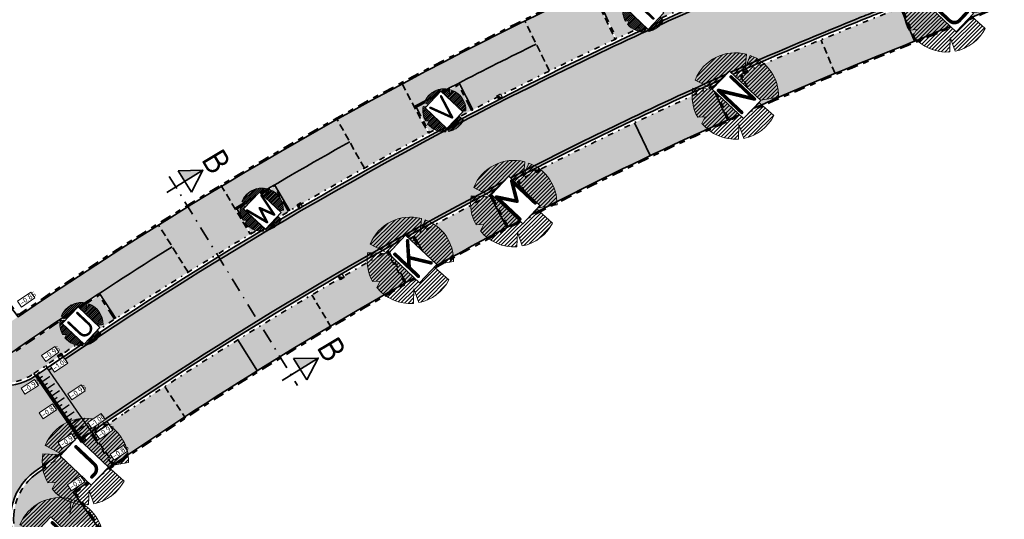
# Model space of a CAD drawing. Header units: metres. Extents: x 104013 to 108981, y 427946 to 428479.
# Tile 20 of 256: x 104482 to 104551, y 428257 to 428292. Entities that reach past the tile are written whole.
import ezdxf

# ---------------------------------------------------------------- set-up
doc = ezdxf.new("R2010")
doc.units = ezdxf.units.M
for name, pattern in [('DASHDOT', [1, 0.5, -0.25, 0, -0.25]), ('DASHED', [0.75, 0.5, -0.25]), ('VH-GELEIDEBAND', [6, 2, -2, 0, -2]), ('VH-OPSLUITBAND', [10, 4, -2, 2, -2]), ('VH-TROTTOIRBAND', [15, 5, -2, 2, -2, 2, -2])]:
    doc.linetypes.add(name, pattern=pattern)
for name, color, linetype, true_color in [('_BUURTONTSLUITINGSWEG', 30, 'Continuous', 0xff7f00), ('N-WE-VH-VERHARDING-AP_GROEN1', 7, 'Continuous', 0xdbffb8), ('N-WE-VH-VERHARDING-AP_INRIT (ELEMENT)', 7, 'Continuous', 0xa6a6a6), ('N-WE-VH-VERHARDING-AP_INRIT (TEGELS)', 7, 'Continuous', 0x787878), ('N-WE-VH-VERHARDING-AP_PARKEERPLAATS', 7, 'Continuous', 0x889692), ('N-WE-VH-VERHARDING-AP_RIJBAAN-ELEMENT', 7, 'Continuous', 0x7f4f3f), ('N-WE-VH-VERHARDING-AP_VOETPAD (TEGELS)', 7, 'Continuous', 0xdbdbdb)]:
    doc.layers.add(name, color=color, linetype=linetype, true_color=true_color)
for name, color, linetype, lineweight in [("N-WE-GR-BOOM-S (Acer freemanii 'Armstrong')", 85, 'Continuous', 0), ("N-WE-GR-BOOM-S (Carpinus betulus 'Lucas')", 41, 'Continuous', 0), ("N-WE-GR-BOOM-S (Crataegus monogyna 'Stricta')", 207, 'Continuous', 0), ('N-WE-GR-BOOM-S (Fraxinus angustifolia)', 12, 'Continuous', 0), ("N-WE-GR-BOOM-S (Gleditsia triacanthos 'Sunburst')", 203, 'Continuous', 0), ("N-WE-GR-BOOM-S (Prunus serrulata 'Amanogawa')", 107, 'Continuous', 0), ('N-WE-GR-BOOM-S (Pyrus calleryana)', 16, 'Continuous', 0), ('N-WE-GR-BOOM-S (Sorbus latifolia)', 115, 'Continuous', 0), ("N-WE-GR-BOOM-S (Tilia cordata 'Savaria')", 52, 'Continuous', 0), ('N-WE-GR-SOORTAANDUIDING-T25 (BOMEN)', 7, 'Continuous', 0), ('N-WE-GW-HOOGTE_AFWERKHOOGTE-T25', 7, 'Continuous', 0), ('N-WE-RI-HWA_KOLK_TROTTOIRKOLK-S', 150, 'Continuous', 25), ('N-WE-VH-GOOT-G', 170, 'Continuous', 35), ('N-WE-VH-KANTOPSLUITING_ELEMENT_INRIT-G', 7, 'DASHED', 35), ('N-WE-VH-KANTOPSLUITING_GELEIDEBAND-G', 20, 'VH-GELEIDEBAND', 35), ('N-WE-VH-KANTOPSLUITING_OPSLUITBAND-G', 150, 'VH-OPSLUITBAND', 35), ('N-WE-VH-KANTOPSLUITING_TROTTOIRBAND-G', 210, 'VH-TROTTOIRBAND', 35), ('N-WE-VH-PLATEAU_TALUD-S', 7, 'Continuous', 25), ('N-WE-VH-VERHARDING-G', 7, 'Continuous', 35), ('X-XX-AL-VERWIJZING_DOORSNEDE-S', 7, 'Continuous', 35)]:
    doc.layers.add(name, color=color, linetype=linetype, lineweight=lineweight)
doc.styles.add('NLCS-ISO-M200-T25', font='NLCS-ISO.ttf', dxfattribs={"height": 0.5})
doc.styles.add('NLCS-ISO-M200-T35', font='NLCS-ISO.ttf', dxfattribs={"height": 0.7000000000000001})
doc.styles.add('NLCS-ISO-M500-T25', font='NLCS-ISO.ttf', dxfattribs={"height": 1.25})

# ---------------------------------------------------------------- blocks, each defined once
blk = doc.blocks.new('*U737')
for points, const_width in [([(0.4804534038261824, 0.6416260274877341), (0.09665846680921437, 0.0562189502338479)], 0.09999999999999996), ([(0.05483740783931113, 0.08362331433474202), (4.612308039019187, -2.905015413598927)], 0.1999999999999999), ([(0.5120307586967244, 0.1426241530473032), (0.3475472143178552, -0.1082645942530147)], 0.09999999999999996), ([(0.9821932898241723, 0.312601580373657), (0.5983983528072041, -0.2728054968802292)], 0.09999999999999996), ([(1.483933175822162, -0.01642286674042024), (1.100138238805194, -0.6018299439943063)], 0.09999999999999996), ([(1.013770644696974, -0.1864002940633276), (0.849287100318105, -0.4372890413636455)], 0.09999999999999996), ([(1.515510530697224, -0.5154247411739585), (1.351026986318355, -0.7663134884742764)], 0.09999999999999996), ([(1.985673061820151, -0.3454473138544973), (1.601878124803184, -0.9308543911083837)], 0.09999999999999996), ([(2.487412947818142, -0.6744717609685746), (2.103618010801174, -1.259878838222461)], 0.09999999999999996), ([(2.017250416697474, -0.8444491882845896), (1.852766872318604, -1.095337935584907)], 0.09999999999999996), ([(2.518990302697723, -1.17347363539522), (2.354506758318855, -1.424362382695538)], 0.09999999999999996), ([(2.989152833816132, -1.003496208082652), (2.605357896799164, -1.588903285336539)], 0.09999999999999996), ([(3.490892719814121, -1.332520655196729), (3.107097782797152, -1.917927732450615)], 0.09999999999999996), ([(3.020730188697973, -1.502498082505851), (2.856246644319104, -1.753386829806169)], 0.09999999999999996), ([(3.522470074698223, -1.831522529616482), (3.357986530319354, -2.082411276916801)], 0.09999999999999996), ([(3.992632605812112, -1.661545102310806), (3.608837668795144, -2.246952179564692)], 0.09999999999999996), ([(4.494372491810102, -1.990569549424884), (4.110577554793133, -2.57597662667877)], 0.09999999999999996), ([(4.024209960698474, -2.160546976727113), (3.859726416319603, -2.411435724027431)], 0.09999999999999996), ([(4.525949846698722, -2.489571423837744), (4.361466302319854, -2.740460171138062)], 0.09999999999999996)]:
    blk.add_lwpolyline(points, dxfattribs=dict(const_width=const_width))
for points in [[(0.5482880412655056, 0.8362895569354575), (5.10588232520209, -2.152348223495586)], [(0, 0), (4.557470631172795, -2.988638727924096)]]:
    blk.add_lwpolyline(points)
blk = doc.blocks.new('SGR-BOOM_08')
h = blk.add_hatch()
h.set_pattern_fill('ANSI31', color=256, scale=0.1)
h.set_pattern_definition([(45, (0, 0), (-0.2245064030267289, 0.2245064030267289), [])])
h.paths.add_polyline_path([(1.729677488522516, 4.72825667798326), (1.139276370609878, 3.206509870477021), (1.287418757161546, 4.867314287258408, 0.3794379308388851), (-4.677869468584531, 1.861647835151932), (-2.630086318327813, 0.7854955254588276), (-4.954333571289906, 0.8959767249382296, 0.1748934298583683), (-4.384991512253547, -2.473872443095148), (-3.501537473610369, -2.418451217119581), (-3.897906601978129, -3.186615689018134, 0.2439594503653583), (0.3605688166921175, -5.021771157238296), (0.4192016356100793, -3.330164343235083), (0.9916979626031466, -4.936064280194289, 0.2301548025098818), (4.494088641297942, -2.269661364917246), (2.562831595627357, -0.5501398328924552), (5.033028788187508, -0.1296790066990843, 0.3219437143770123)])
h.paths.add_polyline_path([(0.15, 0, -1), (-0.15, 0, -1)], flags=16)
at = {"ltscale": 20, "flags": 128}
for points in [[(1.287419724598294, 4.867325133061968), (1.139276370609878, 3.206509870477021), (1.729681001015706, 4.728265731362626)], [(-4.954350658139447, 0.8959775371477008), (-2.630086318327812, 0.7854955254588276), (-4.677881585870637, 1.861654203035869)], [(5.033035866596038, -0.1296778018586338), (2.562831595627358, -0.5501398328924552), (4.494110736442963, -2.269681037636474)], [(-3.897908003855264, -3.186618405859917), (-3.501537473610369, -2.418451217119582), (-4.385006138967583, -2.473873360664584)], [(0.991715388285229, -4.936113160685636), (0.4192016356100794, -3.330164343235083), (0.3605683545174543, -5.021784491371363)]]:
    blk.add_lwpolyline(points, dxfattribs=at)
blk.add_lwpolyline([(5.033028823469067, -0.129677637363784, 0.3219436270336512), (1.729677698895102, 4.72825660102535, 0.3219436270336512)], format="xyb", dxfattribs=at)
blk.add_circle((0, 0), 0.15)
at = {"ltscale": 20}
for start, end in [(75.18440999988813, 158.298953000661), (169.7490490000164, 209.4302330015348), (281.3600670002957, 333.2046490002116), (219.2666920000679, 274.1068389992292)]:
    blk.add_arc((0, 0), 5.034699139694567, start, end, dxfattribs=at)
blk = doc.blocks.new('Trottoirkolk')
h = blk.add_hatch(color=256)
h.paths.add_polyline_path([(-0.02059036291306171, 0.1806648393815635), (0.003681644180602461, 0.1887333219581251), (0.2107676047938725, 0.02402117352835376), (0.02402117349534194, -0.2107676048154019)])
h.paths.add_polyline_path([(-0.02402117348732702, 0.2107676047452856), (0.003681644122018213, 0.1887333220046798), (-0.02059036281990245, 0.1806648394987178)])
blk.add_lwpolyline([(0.02402117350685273, -0.2107676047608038), (-0.2107676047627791, -0.02402117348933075), (-0.02402117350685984, 0.2107676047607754), (0.2107676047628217, 0.02402117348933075)], close=True)
blk.add_lwpolyline([(0.02402117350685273, -0.2107676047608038), (-0.02402117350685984, 0.2107676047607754)])
blk = doc.blocks.new('*U762')
at = {"linetype": 'DASHDOT', "ltscale": 0.1}
h = blk.add_hatch(color=256, dxfattribs=at)
h.paths.add_polyline_path([(0.760385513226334, 0.4667535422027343), (0.115748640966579, 0.4537298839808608), (0.1061466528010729, 0.3955748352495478), (0.2534618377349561, 0.1555845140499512)])
h.paths.add_polyline_path([(0.115748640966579, 0.4537298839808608), (0.07100377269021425, 0.4528258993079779), (0.1061466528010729, 0.3955748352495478)])
h = blk.add_hatch(color=256, dxfattribs=at)
h.paths.add_polyline_path([(3.98548411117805, -4.787236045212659), (3.340847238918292, -4.800259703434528), (3.331245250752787, -4.858414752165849), (3.478560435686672, -5.098405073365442)])
h.paths.add_polyline_path([(3.340847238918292, -4.800259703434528), (3.296102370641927, -4.801163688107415), (3.331245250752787, -4.858414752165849)])
at = {"linetype": 'DASHDOT', "ltscale": 0.8}
blk.add_line((-0.1824580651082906, 0.2972413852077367), (3.407556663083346, -5.551230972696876), dxfattribs=at)
for points in [[(-0.2534618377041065, -0.1555845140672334), (0.7603855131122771, 0.4667535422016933), (0.07100377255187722, 0.4528258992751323)], [(-0.2534618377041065, -0.1555845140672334), (0.7603855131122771, 0.4667535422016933), (0.435919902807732, -0.1416568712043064)], [(0.07100377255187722, 0.4528258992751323), (0.435919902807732, -0.1416568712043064)], [(2.971636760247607, -5.409574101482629), (3.985484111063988, -4.787236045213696), (3.296102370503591, -4.801163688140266)], [(2.971636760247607, -5.409574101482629), (3.985484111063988, -4.787236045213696), (3.661018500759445, -5.395646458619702)], [(3.296102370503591, -4.801163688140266), (3.661018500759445, -5.395646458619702)]]:
    blk.add_lwpolyline(points)
at = {"linetype": 'DASHDOT', "ltscale": 0.1, "style": 'NLCS-ISO-M200-T35'}
for p in [(0.698117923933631, 0.7687535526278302), (3.923216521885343, -4.485236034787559)]:
    blk.add_text('B', height=0.6999999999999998, rotation=300.8692943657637, dxfattribs=at).set_placement(p)

msp = doc.modelspace()

# ---------------------------------------------------------------- hatches: boundary and pattern name
at = {"layer": '_BUURTONTSLUITINGSWEG'}
h = msp.add_hatch(color=256, dxfattribs=at)
h.dxf.hatch_style = 1
edge = h.paths.add_edge_path()
edge.add_arc((104645.2655382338, 428031.8039848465), 280.3499999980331, 111.88260402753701, 113.78127053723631, ccw=False)
edge.add_arc((104645.2655325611, 428031.8039990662), 280.3499846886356, 111.61488595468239, 111.8826040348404, ccw=False)
edge.add_arc((104456.5180447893, 428505.5901034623), 229.6500000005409, 291.8514487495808, 293.3705280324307)
edge.add_line((104547.61463327, 428294.7808672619), (104548.5317912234, 428295.1795691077))
edge.add_line((104548.5317912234, 428295.1795691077), (104546.348142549, 428300.1729826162))
edge.add_line((104546.348142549, 428300.1729826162), (104545.4310350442, 428299.7743602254))
edge.add_arc((104456.5180447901, 428505.5901034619), 224.1999999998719, 291.8542929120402, 293.36448269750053, ccw=False)
edge.add_arc((104645.2655325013, 428031.803999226), 285.7999845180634, 111.6171658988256, 111.8826040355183)
edge.add_arc((104645.2655382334, 428031.8039848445), 285.7999999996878, 111.8826040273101, 113.7812705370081)
edge.add_arc((104645.2655383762, 428031.8039845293), 285.8000003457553, 113.7812705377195, 115.4725003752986)
edge.add_arc((104645.265538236, 428031.8039848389), 285.8000000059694, 115.4725003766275, 123.6602255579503)
edge.add_line((104486.8560995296, 428269.6864972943), (104486.024673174, 428269.1307361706))
edge.add_line((104486.024673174, 428269.1307361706), (104489.0612816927, 428264.6050860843))
edge.add_line((104489.0612816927, 428264.6050860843), (104489.8926698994, 428265.1607809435))
edge.add_arc((104645.2655382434, 428031.8039848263), 280.3500000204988, 115.47250037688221, 123.65634205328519, ccw=False)
edge.add_arc((104645.2655383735, 428031.8039845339), 280.3500003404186, 113.78127053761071, 115.47250037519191, ccw=False)
h = msp.add_hatch(color=256, dxfattribs=at)
h.dxf.hatch_style = 1
edge = h.paths.add_edge_path()
edge.add_line((104489.0612816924, 428264.6050860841), (104486.024673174, 428269.1307361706))
edge.add_arc((104645.2655382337, 428031.8039848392), 285.800000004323, 123.8607147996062, 124.3377476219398)
edge.add_arc((104645.2655347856, 428031.8039898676), 285.7999939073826, 124.3377476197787, 124.6039413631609)
edge.add_arc((104480.6880118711, 428270.3375837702), 4.00000000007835, 217.4370892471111, 304.60394134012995, ccw=False)
edge.add_line((104477.5119267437, 428267.9060239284), (104477.3475978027, 428268.1206691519))
edge.add_arc((104645.2655408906, 428031.8039809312), 289.9000047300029, 125.3962002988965, 126.562672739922)
edge.add_line((104472.5716076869, 428264.6533274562), (104472.6120630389, 428264.6004849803))
edge.add_arc((104469.4359779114, 428262.1689251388), 3.999999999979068, -52.64676301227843, 37.43708924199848, ccw=False)
edge.add_arc((104645.2655382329, 428031.803984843), 285.8000000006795, 127.353236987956, 128.2921959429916)
edge.add_line((104468.1632422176, 428256.1171961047), (104471.5404553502, 428251.8397048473))
edge.add_arc((104474.0191438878, 428248.7002617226), 3.999999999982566, 56.10870031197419, 128.2921959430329, ccw=False)
edge.add_arc((104645.265537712, 428031.8039854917), 277.599999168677, 126.17408999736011, 127.50617779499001, ccw=False)
edge.add_arc((104485.2280856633, 428257.0978735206), 3.999999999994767, 125.38807189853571, 197.5715675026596, ccw=False)
edge.add_arc((104645.2655268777, 428031.8040011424), 280.3499801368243, 124.3377475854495, 125.3880718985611, ccw=False)
edge.add_arc((104645.2655382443, 428031.803984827), 280.3500000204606, 123.86071480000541, 124.33774762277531, ccw=False)
edge = h.paths.add_edge_path()
edge.add_line((104482.7092869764, 428253.7293498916), (104481.959595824, 428254.7920170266))
edge.add_arc((104485.2280856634, 428257.0978735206), 4.000000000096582, 197.5715675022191, 215.2022302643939, ccw=False)
edge.add_arc((104645.2655377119, 428031.8039854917), 277.5999991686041, 126.1740899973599, 127.5061777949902)
edge.add_arc((104474.0191438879, 428248.7002617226), 3.999999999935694, 35.2022302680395, 56.10870031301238, ccw=False)
edge.add_line((104477.287633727, 428251.0061182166), (104477.8065522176, 428250.2705651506))
edge.add_line((104477.8065522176, 428250.2705651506), (104478.3830163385, 428249.4534426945))
edge.add_line((104478.3830163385, 428249.4534426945), (104483.2857510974, 428252.9122274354))
edge.add_line((104483.2857510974, 428252.9122274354), (104482.7092869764, 428253.7293498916))
edge = h.paths.add_edge_path()
edge.add_line((104477.3475978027, 428268.1206691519), (104476.841223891, 428268.7820909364))
edge.add_line((104476.841223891, 428268.7820909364), (104476.2331367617, 428269.5763697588))
edge.add_line((104476.2331367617, 428269.5763697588), (104471.5485938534, 428265.989636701))
edge.add_line((104471.5485938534, 428265.989636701), (104472.1564983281, 428265.1955401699))
edge.add_line((104472.1564983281, 428265.1955401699), (104472.5716076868, 428264.6533274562))
edge.add_arc((104645.2655408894, 428031.8039809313), 289.9000047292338, 125.3962002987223, 126.56267273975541, ccw=False)
at = {"layer": 'N-WE-VH-VERHARDING-AP_GROEN1'}
h = msp.add_hatch(color=256, dxfattribs=at)
h.dxf.hatch_style = 1
h.paths.add_polyline_path([(104549.5420014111, 428292.6199095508), (104548.5202941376, 428294.9562775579, -0.005908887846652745), (104543.5166727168, 428292.84081148), (104544.4808253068, 428290.4801101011, 0.005911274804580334)])
h = msp.add_hatch(color=256, dxfattribs=at)
h.dxf.hatch_style = 1
edge = h.paths.add_edge_path()
edge.add_arc((104645.265538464, 428031.8039843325), 288.0000005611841, 114.1473464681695, 115.1831508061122)
edge.add_line((104522.7177403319, 428292.4302253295), (104523.5693014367, 428290.620572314))
edge.add_arc((104645.2655383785, 428031.8039845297), 286.0000003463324, 114.14875526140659, 115.18303243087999, ccw=False)
edge.add_line((104528.2609135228, 428292.7750901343), (104527.4491610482, 428294.6029598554))
h = msp.add_hatch(color=256, dxfattribs=at)
h.dxf.hatch_style = 1
h.paths.add_polyline_path([(104530.3678492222, 428287.3084731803), (104531.4145087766, 428284.9831765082, -0.001792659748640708), (104533.2328748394, 428285.7930443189), (104532.2045968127, 428288.1265277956, 0.001794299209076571)])
h = msp.add_hatch(color=256, dxfattribs=at)
h.dxf.hatch_style = 1
edge = h.paths.add_edge_path()
edge.add_arc((104645.2655374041, 428031.8039862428), 287.9999983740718, 120.3750453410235, 120.9785916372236)
edge.add_line((104497.0268229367, 428278.7235735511), (104498.0568538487, 428277.0092116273))
edge.add_arc((104645.2655382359, 428031.8039848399), 286.0000000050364, 120.3751637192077, 120.97845251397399, ccw=False)
edge.add_line((104500.6468243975, 428278.5456059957), (104499.6360180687, 428280.2713727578))
edge = h.paths.add_edge_path()
edge.add_line((104513.4403367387, 428285.6112271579), (104512.5190102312, 428287.3863772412))
edge.add_arc((104645.265538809, 428031.8039837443), 288.0000012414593, 117.4468408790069, 118.111376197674)
edge.add_line((104509.5636764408, 428285.8295833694), (104510.5066630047, 428284.0658439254))
edge.add_arc((104645.2655382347, 428031.8039848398), 286.0000000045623, 117.44695925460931, 118.1112370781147, ccw=False)
h = msp.add_hatch(color=256, dxfattribs=at)
h.dxf.hatch_style = 1
h.paths.add_polyline_path([(104516.6434436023, 428280.6822267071, 0.00185874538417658), (104514.7966126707, 428279.7190549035), (104515.9849811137, 428277.4628897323, -0.00182021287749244), (104517.7769959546, 428278.3976416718)])
h = msp.add_hatch(color=256, dxfattribs=at)
h.dxf.hatch_style = 1
h.paths.add_polyline_path([(104509.3419999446, 428276.770950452, 0.00177871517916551), (104507.6025509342, 428275.7976823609), (104508.8563889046, 428273.5772339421, -0.001777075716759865), (104510.5784163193, 428274.540754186)])
h = msp.add_hatch(color=256, dxfattribs=at)
h.dxf.hatch_style = 1
edge = h.paths.add_edge_path()
edge.add_arc((104645.2655424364, 428031.8039785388), 288.0000075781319, 123.242240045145, 123.6801406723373)
edge.add_line((104485.5534016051, 428271.4621443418), (104486.6620219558, 428269.7975238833))
edge.add_arc((104645.2655382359, 428031.8039848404), 286.000000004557, 123.2423791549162, 123.68025904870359, ccw=False)
edge.add_line((104488.4854887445, 428271.0026806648), (104487.3897096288, 428272.6757821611))
h = msp.add_hatch(color=256, dxfattribs=at)
h.dxf.hatch_style = 1
edge = h.paths.add_edge_path()
edge.add_arc((104645.2655382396, 428031.8039848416), 286.000000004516, 123.68025904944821, 123.86071480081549, ccw=False)
edge.add_line((104486.6620219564, 428269.7975238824), (104485.5534016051, 428271.4621443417))
edge.add_arc((104645.2655311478, 428031.8039955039), 287.9999872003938, 123.6801406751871, 123.8607148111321)
edge.add_arc((104645.2655409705, 428031.8039808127), 288.0000048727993, 123.8607148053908, 125.2676670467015)
edge.add_arc((104480.6880118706, 428270.3375837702), 3.799999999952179, 243.2090009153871, 304.6039413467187)
edge.add_arc((104645.2655347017, 428031.8039898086), 285.9999939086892, 124.33774759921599, 124.6039413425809, ccw=False)
edge.add_arc((104645.2655381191, 428031.8039847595), 286.0000000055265, 123.8607147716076, 124.33774759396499, ccw=False)
h = msp.add_hatch(color=256, dxfattribs=at)
h.dxf.hatch_style = 1
edge = h.paths.add_edge_path()
edge.add_line((104485.6099965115, 428258.8983881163), (104488.3499161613, 428260.8001585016))
edge.add_line((104488.3499161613, 428260.8001585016), (104486.9092660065, 428262.9042088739))
edge.add_line((104486.9092660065, 428262.9042088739), (104484.1443363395, 428260.9850940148))
edge.add_arc((104645.2655272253, 428031.8040006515), 280.1499807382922, 125.1083697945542, 125.3880718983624)
edge.add_arc((104485.2280856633, 428257.0978735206), 3.8000000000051, 125.3880718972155, 203.9889463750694)
edge.add_line((104481.7563148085, 428255.5529440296), (104486.9627660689, 428256.9808734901))
edge.add_line((104486.9627660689, 428256.9808734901), (104485.6099965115, 428258.8983881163))
at = {"layer": 'N-WE-VH-VERHARDING-AP_INRIT (ELEMENT)'}
h = msp.add_hatch(color=256, dxfattribs=at)
h.dxf.hatch_style = 1
h.paths.add_polyline_path([(104537.8634736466, 428290.5486833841, 0.005403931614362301), (104532.2960987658, 428288.1668687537), (104533.3243978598, 428285.8333947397, -0.005403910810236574), (104538.8410758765, 428288.1935201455)])
h = msp.add_hatch(color=256, dxfattribs=at)
h.dxf.hatch_style = 1
h.paths.add_polyline_path([(104524.8317431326, 428284.7461195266, 5.190446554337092e-05), (104524.7792304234, 428284.7211098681, 0.008016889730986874), (104516.7323010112, 428280.72812877), (104517.8658467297, 428278.4435571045, -0.00810569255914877), (104525.9279636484, 428282.4437727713)])
h = msp.add_hatch(color=256, dxfattribs=at)
h.dxf.hatch_style = 1
edge = h.paths.add_edge_path()
edge.add_arc((104604.1175962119, 428102.3069686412), 198.5208739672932, 119.1165776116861, 120.8645310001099)
edge.add_line((104502.2744090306, 428272.7138424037), (104503.5759524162, 428270.5210166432))
edge.add_arc((104645.2655378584, 428031.803985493), 277.5999992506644, 119.45245357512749, 120.69108824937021, ccw=False)
edge.add_line((104508.7693036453, 428273.5280795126), (104507.5196870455, 428275.741052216))
h = msp.add_hatch(color=256, dxfattribs=at)
h.dxf.hatch_style = 1
edge = h.paths.add_edge_path()
edge.add_line((104486.9917676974, 428262.9607196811), (104488.4324177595, 428260.8566694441))
edge.add_arc((104645.2655385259, 428031.8039844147), 277.6000005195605, 123.8494401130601, 124.3995698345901, ccw=False)
edge.add_line((104490.6388796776, 428262.351933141), (104493.3855939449, 428264.1705971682))
edge.add_line((104493.3855939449, 428264.1705971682), (104491.9904431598, 428266.305088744))
edge.add_line((104491.9904431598, 428266.305088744), (104489.1727168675, 428264.4390071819))
edge.add_arc((104645.265537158, 428031.8039864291), 280.1499980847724, 123.8607147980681, 124.3377476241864)
edge.add_arc((104645.265529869, 428031.803996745), 280.1499854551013, 124.3377475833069, 124.3995697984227)
at = {"layer": 'N-WE-VH-VERHARDING-AP_INRIT (TEGELS)'}
h = msp.add_hatch(color=256, dxfattribs=at)
h.dxf.hatch_style = 1
h.paths.add_polyline_path([(104497.9711267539, 428276.9577250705), (104495.9625665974, 428280.3007306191, 0.004458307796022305), (104491.5550709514, 428277.5988225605), (104493.6229247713, 428274.2921655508, -0.004458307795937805)])
h.paths.add_polyline_path([(104510.418467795, 428284.0187100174), (104508.5796441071, 428287.4580017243, 0.004458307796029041), (104504.0425126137, 428284.9799454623), (104505.942373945, 428281.5739908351, -0.004458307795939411)])
h.paths.add_polyline_path([(104521.8180855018, 428294.1067420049, 0.004458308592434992), (104517.1602867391, 428291.8636982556), (104518.8836757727, 428288.3651370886, -0.003282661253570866), (104522.2632750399, 428290.0024419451, -0.001175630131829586), (104523.4788135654, 428290.5780053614)])
at = {"layer": 'N-WE-VH-VERHARDING-AP_PARKEERPLAATS'}
h = msp.add_hatch(color=256, dxfattribs=at)
h.dxf.hatch_style = 1
edge = h.paths.add_edge_path()
edge.add_line((104537.8634804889, 428290.5486669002), (104538.8410827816, 428288.1935035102))
edge.add_arc((104645.1659121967, 428032.0525538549), 277.3322113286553, 111.61350130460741, 112.5434752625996, ccw=False)
edge.add_arc((104456.5652232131, 428505.4735261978), 232.2742387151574, 291.8499424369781, 292.2160802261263)
edge.add_line((104544.3882569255, 428290.4422802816), (104543.4241044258, 428292.8029814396))
edge.add_arc((104456.5667166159, 428505.4698399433), 229.7202614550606, 291.8512428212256, 292.2160841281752, ccw=False)
edge.add_arc((104645.2655355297, 428031.8039916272), 280.1499926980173, 111.6148015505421, 111.8826040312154)
edge.add_arc((104645.0701676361, 428032.2865122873), 279.6294231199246, 111.8823062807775, 112.5437287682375)
h = msp.add_hatch(color=256, dxfattribs=at)
h.dxf.hatch_style = 1
edge = h.paths.add_edge_path()
edge.add_line((104518.883698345, 428288.3650912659), (104517.9556970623, 428290.248977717))
edge.add_arc((104645.1939480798, 428031.9473823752), 287.9397275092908, 116.2246581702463, 117.4274248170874)
edge.add_line((104512.5618009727, 428287.5212469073), (104513.5290885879, 428285.6573043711))
edge.add_arc((104645.0576564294, 428032.209672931), 285.5441577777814, 116.22338099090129, 117.427397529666, ccw=False)
h = msp.add_hatch(color=256, dxfattribs=at)
h.dxf.hatch_style = 1
edge = h.paths.add_edge_path()
edge.add_line((104531.3233062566, 428284.9421630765), (104530.2766537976, 428287.2674439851))
edge.add_arc((104645.2020113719, 428031.9431558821), 279.9970176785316, 114.2332367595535, 115.461110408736)
edge.add_line((104524.8317508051, 428284.7461034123), (104525.9271600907, 428282.4454604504))
edge.add_arc((104652.4019188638, 428016.1741316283), 294.7817585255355, 114.25131892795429, 115.4069943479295, ccw=False)
h = msp.add_hatch(color=256, dxfattribs=at)
h.dxf.hatch_style = 1
edge = h.paths.add_edge_path()
edge.add_line((104499.6718544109, 428280.408267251), (104500.7331065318, 428278.5961568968))
edge.add_arc((104645.2655381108, 428031.8039850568), 285.999999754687, 119.1530326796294, 120.3551302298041, ccw=False)
edge.add_line((104505.942373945, 428281.5739908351), (104504.9193716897, 428283.4079664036))
edge.add_arc((104645.265538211, 428031.8039848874), 288.0999999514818, 119.1530326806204, 120.3551302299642)
h = msp.add_hatch(color=256, dxfattribs=at)
h.dxf.hatch_style = 1
edge = h.paths.add_edge_path()
edge.add_line((104515.89649566, 428277.4163029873), (104514.7081272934, 428279.6724680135))
edge.add_arc((104645.2655382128, 428031.8039848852), 280.1499999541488, 117.7766957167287, 119.0038988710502)
edge.add_line((104509.4294499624, 428276.8194529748), (104510.6658662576, 428274.5892568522))
edge.add_arc((104645.2655381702, 428031.8039849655), 277.5999998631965, 117.7766957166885, 119.0038988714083, ccw=False)
h = msp.add_hatch(color=256, dxfattribs=at)
h.dxf.hatch_style = 1
edge = h.paths.add_edge_path()
edge.add_line((104487.4185662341, 428272.8142407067), (104488.5691342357, 428271.0574842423))
edge.add_arc((104645.2655380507, 428031.8039851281), 285.9999996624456, 122.0202481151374, 123.22234566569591, ccw=False)
edge.add_line((104493.6229247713, 428274.2921655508), (104492.5094650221, 428276.0726731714))
edge.add_arc((104645.2655407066, 428031.8039809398), 288.1000046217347, 122.0202481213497, 123.2223456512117)
h = msp.add_hatch(color=256, dxfattribs=at)
h.dxf.hatch_style = 1
edge = h.paths.add_edge_path()
edge.add_line((104491.9904431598, 428266.305088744), (104493.3855939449, 428264.1705971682))
edge.add_arc((104645.2655382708, 428031.8039847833), 277.6000000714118, 120.8221441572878, 123.16951642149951, ccw=False)
edge.add_line((104503.0302924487, 428270.1962977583), (104503.5759524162, 428270.5210166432))
edge.add_line((104503.5759524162, 428270.5210166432), (104502.2744090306, 428272.7138424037))
edge.add_line((104502.2744090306, 428272.7138424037), (104501.7237366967, 428272.3861406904))
edge.add_arc((104645.2655382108, 428031.8039848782), 280.1499999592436, 120.8221441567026, 123.1695164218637)
at = {"layer": 'N-WE-VH-VERHARDING-AP_RIJBAAN-ELEMENT'}
h = msp.add_hatch(color=256, dxfattribs=at)
h.dxf.hatch_style = 1
edge = h.paths.add_edge_path()
edge.add_arc((104645.2655382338, 428031.8039848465), 280.3499999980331, 111.88260402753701, 113.78127053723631, ccw=False)
edge.add_arc((104645.2655325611, 428031.8039990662), 280.3499846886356, 111.61488595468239, 111.8826040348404, ccw=False)
edge.add_arc((104456.5180447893, 428505.5901034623), 229.6500000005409, 291.8514487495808, 293.3705280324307)
edge.add_line((104547.61463327, 428294.7808672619), (104548.5317912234, 428295.1795691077))
edge.add_line((104548.5317912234, 428295.1795691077), (104546.348142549, 428300.1729826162))
edge.add_line((104546.348142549, 428300.1729826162), (104545.4310350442, 428299.7743602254))
edge.add_arc((104456.5180447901, 428505.5901034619), 224.1999999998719, 291.8542929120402, 293.36448269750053, ccw=False)
edge.add_arc((104645.2655325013, 428031.803999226), 285.7999845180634, 111.6171658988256, 111.8826040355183)
edge.add_arc((104645.2655382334, 428031.8039848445), 285.7999999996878, 111.8826040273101, 113.7812705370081)
edge.add_arc((104645.2655383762, 428031.8039845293), 285.8000003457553, 113.7812705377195, 115.4725003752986)
edge.add_arc((104645.265538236, 428031.8039848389), 285.8000000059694, 115.4725003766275, 123.6602255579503)
edge.add_line((104486.8560995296, 428269.6864972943), (104486.024673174, 428269.1307361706))
edge.add_line((104486.024673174, 428269.1307361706), (104489.0612816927, 428264.6050860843))
edge.add_line((104489.0612816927, 428264.6050860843), (104489.8926698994, 428265.1607809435))
edge.add_arc((104645.2655382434, 428031.8039848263), 280.3500000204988, 115.47250037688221, 123.65634205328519, ccw=False)
edge.add_arc((104645.2655383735, 428031.8039845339), 280.3500003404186, 113.78127053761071, 115.47250037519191, ccw=False)
h = msp.add_hatch(color=256, dxfattribs=at)
h.dxf.hatch_style = 1
edge = h.paths.add_edge_path()
edge.add_line((104489.0612816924, 428264.6050860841), (104486.024673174, 428269.1307361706))
edge.add_arc((104645.2655382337, 428031.8039848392), 285.800000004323, 123.8607147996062, 124.3377476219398)
edge.add_arc((104645.2655347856, 428031.8039898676), 285.7999939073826, 124.3377476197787, 124.6039413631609)
edge.add_arc((104480.6880118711, 428270.3375837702), 4.00000000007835, 217.4370892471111, 304.60394134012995, ccw=False)
edge.add_line((104477.5119267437, 428267.9060239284), (104477.3475978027, 428268.1206691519))
edge.add_arc((104645.2655408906, 428031.8039809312), 289.9000047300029, 125.3962002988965, 126.562672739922)
edge.add_line((104472.5716076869, 428264.6533274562), (104472.6120630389, 428264.6004849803))
edge.add_arc((104469.4359779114, 428262.1689251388), 3.999999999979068, -52.64676301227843, 37.43708924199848, ccw=False)
edge.add_arc((104645.2655382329, 428031.803984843), 285.8000000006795, 127.353236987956, 128.2921959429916)
edge.add_line((104468.1632422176, 428256.1171961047), (104471.5404553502, 428251.8397048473))
edge.add_arc((104474.0191438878, 428248.7002617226), 3.999999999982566, 56.10870031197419, 128.2921959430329, ccw=False)
edge.add_arc((104645.265537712, 428031.8039854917), 277.599999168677, 126.17408999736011, 127.50617779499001, ccw=False)
edge.add_arc((104485.2280856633, 428257.0978735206), 3.999999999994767, 125.38807189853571, 197.5715675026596, ccw=False)
edge.add_arc((104645.2655268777, 428031.8040011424), 280.3499801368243, 124.3377475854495, 125.3880718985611, ccw=False)
edge.add_arc((104645.2655382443, 428031.803984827), 280.3500000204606, 123.86071480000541, 124.33774762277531, ccw=False)
edge = h.paths.add_edge_path()
edge.add_line((104482.7092869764, 428253.7293498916), (104481.959595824, 428254.7920170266))
edge.add_arc((104485.2280856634, 428257.0978735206), 4.000000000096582, 197.5715675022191, 215.2022302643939, ccw=False)
edge.add_arc((104645.2655377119, 428031.8039854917), 277.5999991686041, 126.1740899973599, 127.5061777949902)
edge.add_arc((104474.0191438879, 428248.7002617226), 3.999999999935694, 35.2022302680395, 56.10870031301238, ccw=False)
edge.add_line((104477.287633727, 428251.0061182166), (104477.8065522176, 428250.2705651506))
edge.add_line((104477.8065522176, 428250.2705651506), (104478.3830163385, 428249.4534426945))
edge.add_line((104478.3830163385, 428249.4534426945), (104483.2857510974, 428252.9122274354))
edge.add_line((104483.2857510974, 428252.9122274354), (104482.7092869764, 428253.7293498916))
edge = h.paths.add_edge_path()
edge.add_line((104477.3475978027, 428268.1206691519), (104476.841223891, 428268.7820909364))
edge.add_line((104476.841223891, 428268.7820909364), (104476.2331367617, 428269.5763697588))
edge.add_line((104476.2331367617, 428269.5763697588), (104471.5485938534, 428265.989636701))
edge.add_line((104471.5485938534, 428265.989636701), (104472.1564983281, 428265.1955401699))
edge.add_line((104472.1564983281, 428265.1955401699), (104472.5716076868, 428264.6533274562))
edge.add_arc((104645.2655408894, 428031.8039809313), 289.9000047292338, 125.3962002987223, 126.56267273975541, ccw=False)
at = {"layer": 'N-WE-VH-VERHARDING-AP_VOETPAD (TEGELS)'}
h = msp.add_hatch(color=256, dxfattribs=at)
h.dxf.hatch_style = 1
edge = h.paths.add_edge_path()
edge.add_line((104517.9556970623, 428290.248977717), (104517.1602867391, 428291.8636982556))
edge.add_arc((104645.2655382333, 428031.8039848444), 289.8999999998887, 116.2248282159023, 118.1312705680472)
edge.add_line((104508.5796441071, 428287.4580017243), (104509.4283319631, 428285.8706363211))
edge.add_arc((104645.2655382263, 428031.8039848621), 288.0999999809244, 116.22482821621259, 118.13127056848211, ccw=False)
h = msp.add_hatch(color=256, dxfattribs=at)
h.dxf.hatch_style = 1
edge = h.paths.add_edge_path()
edge.add_arc((104645.2655382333, 428031.8039848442), 289.9000000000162, 119.1530326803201, 120.9984860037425)
edge.add_line((104495.9625665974, 428280.3007306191), (104496.8895943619, 428278.7578049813))
edge.add_arc((104645.2655383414, 428031.8039846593), 288.1000002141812, 119.1530326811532, 120.99848600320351, ccw=False)
edge.add_line((104504.9193716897, 428283.4079664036), (104504.0425126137, 428284.9799454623))
h = msp.add_hatch(color=256, dxfattribs=at)
h.dxf.hatch_style = 1
edge = h.paths.add_edge_path()
edge.add_line((104492.5094650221, 428276.0726731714), (104491.5550709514, 428277.5988225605))
edge.add_arc((104645.2655382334, 428031.8039848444), 289.8999999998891, 122.0202481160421, 124.3377476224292)
edge.add_arc((104645.2655408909, 428031.8039809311), 289.9000047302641, 124.3377476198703, 125.3566467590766)
edge.add_line((104477.5107765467, 428268.2365332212), (104477.6707310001, 428268.0276019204))
edge.add_arc((104480.6880118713, 428270.3375837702), 3.800000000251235, 217.4370892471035, 241.5153651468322)
edge.add_arc((104645.2655407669, 428031.8039811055), 288.1000045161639, 123.860714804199, 125.2778411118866, ccw=False)
edge.add_arc((104645.2655382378, 428031.8039848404), 288.100000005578, 122.02024811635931, 123.86071480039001, ccw=False)

# ---------------------------------------------------------------- linework, layer by layer
at = {"layer": 'N-WE-VH-GOOT-G', "ltscale": 0.2}
for points in [[(104483.8973394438, 428267.4470717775, -0.03898775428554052), (104522.4353061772, 428289.6413252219, -0.007379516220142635), (104530.0984283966, 428293.1541270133, -0.008284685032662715), (104538.8206879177, 428296.8263496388, -0.001158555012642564), (104540.0499978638, 428297.3167906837, 0.006590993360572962), (104545.5111671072, 428299.5911127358, 0.006590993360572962)], [(104486.7652017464, 428263.2903685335, -0.03897202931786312), (104524.607199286, 428285.0822265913, -0.007379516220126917), (104532.1348216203, 428288.5329147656, -0.008284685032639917), (104540.7028535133, 428292.1402048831, -0.001167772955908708), (104541.9200435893, 428292.6257846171, 0.006626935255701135), (104547.5345012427, 428294.9641146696, 0.006626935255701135)]]:
    msp.add_lwpolyline(points, format="xyb", dxfattribs=at)
at = {"layer": 'N-WE-VH-KANTOPSLUITING_ELEMENT_INRIT-G', "flags": 128}
for points in [[(104521.8180855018, 428294.1067420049), (104523.4788135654, 428290.5780053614)], [(104518.883698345, 428288.3650912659), (104517.1602867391, 428291.8636982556)], [(104538.8410758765, 428288.1935201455), (104537.8634736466, 428290.5486833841)], [(104533.3243767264, 428285.833385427), (104532.2960987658, 428288.1668687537)], [(104508.5796441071, 428287.4580017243), (104510.418467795, 428284.0187100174)], [(104505.942373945, 428281.5739908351), (104504.0425126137, 428284.9799454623)], [(104495.9110650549, 428280.3864487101), (104497.9711267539, 428276.9577250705)], [(104517.8658467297, 428278.4435571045), (104516.7323010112, 428280.72812877)], [(104493.6229247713, 428274.2921655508), (104491.5550709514, 428277.5988225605)], [(104503.6269933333, 428270.4350234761), (104502.2744090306, 428272.7138424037)], [(104491.9904431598, 428266.305088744), (104493.4403057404, 428264.0868916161)]]:
    msp.add_lwpolyline(points, dxfattribs=at)
at = {"layer": 'N-WE-VH-KANTOPSLUITING_GELEIDEBAND-G', "ltscale": 0.2, "flags": 128}
for points in [[(104489.1727168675, 428264.4390071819, -0.03661684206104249), (104524.7792304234, 428284.7211098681, -0.007379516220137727), (104532.2961200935, 428288.166878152, -0.008284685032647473), (104540.8519359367, 428291.7690251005, -0.001168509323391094), (104542.0681577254, 428292.2542164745, 0.007717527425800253), (104548.6119251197, 428294.9963245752, 0.007717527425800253)], [(104485.9132379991, 428269.2968150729, -0.03661684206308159), (104522.2632750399, 428290.0024419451, -0.005863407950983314), (104528.3521698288, 428292.8159851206, -0.005863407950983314)], [(104482.845984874, 428267.2097806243, -0.001161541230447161), (104483.9414676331, 428267.9618647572, -0.002081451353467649), (104485.9132379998, 428269.296815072, -0.00166208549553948)]]:
    msp.add_lwpolyline(points, format="xyb", dxfattribs=at)
msp.add_lwpolyline([(104482.9596133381, 428267.0451945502), (104483.6707523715, 428267.7767061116)], dxfattribs=at)
at = {"layer": 'N-WE-VH-KANTOPSLUITING_OPSLUITBAND-G', "ltscale": 0.2, "flags": 128}
for points in [[(104507.7560119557, 428325.7657159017), (104521.7755027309, 428294.1972224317, 0.03979689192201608), (104481.763418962, 428271.3181952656), (104467.9128862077, 428289.409656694)], [(104555.1398060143, 428295.0432008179, -0.01417632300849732), (104543.0493832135, 428289.7925653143, 0.009458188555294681), (104533.3647224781, 428285.7418855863, 0.02279196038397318), (104510.7143531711, 428274.5017981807, 0.02655277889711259), (104485.7494598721, 428258.87417387), (104495.7805837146, 428244.6553244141), (104519.8438212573, 428252.5823137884)], [(104509.4754812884, 428285.7824493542, -0.002986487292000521), (104512.5191027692, 428287.3864253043, -0.002986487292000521)], [(104496.9410959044, 428278.6720868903, -0.002807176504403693), (104499.7223902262, 428280.3219762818, -0.002807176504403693)], [(104478.9752100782, 428266.9454885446, -0.006139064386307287), (104484.7988862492, 428270.9576040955, -0.002785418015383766), (104487.4733551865, 428272.730585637, -0.002785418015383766)]]:
    msp.add_lwpolyline(points, format="xyb", dxfattribs=at)
for points in [[(104543.5166809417, 428292.8407913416), (104544.4808334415, 428290.4800901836)], [(104522.6750631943, 428292.5206613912), (104523.5692939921, 428290.6205881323)], [(104533.2328675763, 428285.7930608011), (104532.2045896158, 428288.1265441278)], [(104513.440328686, 428285.6112426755), (104512.4730410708, 428287.4751852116)], [(104530.3678418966, 428287.3084894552), (104531.4145013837, 428284.9831929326)], [(104509.5165271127, 428285.9177703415), (104510.5066547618, 428284.0658593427)], [(104500.6468155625, 428278.5456210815), (104499.5855722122, 428280.3577164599)], [(104517.7762673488, 428278.399110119), (104516.6427216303, 428280.6836817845)], [(104514.7966043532, 428279.7190706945), (104515.9849727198, 428277.4629056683)], [(104496.9753213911, 428278.8092916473), (104498.0568448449, 428277.009226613)], [(104510.5784075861, 428274.5407699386), (104509.3419912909, 428276.7709660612)], [(104488.485479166, 428271.0026952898), (104487.334920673, 428272.7594372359)]]:
    msp.add_lwpolyline(points, dxfattribs=at)
at = {"layer": 'N-WE-VH-KANTOPSLUITING_TROTTOIRBAND-G', "ltscale": 0.2}
for centre, radius, start, end in [((104480.6880118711, 428270.33758377), 3.8, 217.4370892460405, 304.6039413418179), ((104645.2655272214, 428031.8040006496), 280.1499807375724, 124.604344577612, 125.388071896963), ((104485.2280856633, 428257.0978735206), 3.800000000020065, 125.3880718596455, 215.2022302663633)]:
    msp.add_arc(centre, radius, start, end, dxfattribs=at)
at = {"layer": 'N-WE-VH-VERHARDING-G', "ltscale": 0.2, "flags": 128}
for points in [[(104482.9595623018, 428267.045159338, -0.001161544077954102), (104484.0542816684, 428267.7967193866, -0.03870124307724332), (104522.3492906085, 428289.8218835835, -0.007379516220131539), (104530.01777916, 428293.3371453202, -0.008284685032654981), (104538.746146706, 428297.01193953, -0.001158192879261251), (104539.9759326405, 428297.5025715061, 0.07426330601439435), (104597.1337222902, 428330.9680222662, 0.05954597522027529), (104606.2906707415, 428340.3378834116, 0.03142840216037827), (104614.2954172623, 428352.2385721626, 0.01884134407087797), (104618.3567034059, 428359.8233675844, -0.1820757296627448), (104626.1991481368, 428367.2275974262, -0.09872258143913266), (104632.0637963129, 428368.4142920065, -0.3504920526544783), (104647.0210167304, 428356.5306824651, -0.3504920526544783)], [(104507.8516224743, 428325.7968062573), (104521.9066087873, 428294.1483854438, 0.03996318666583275), (104481.7415939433, 428271.1821994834), (104467.8369593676, 428289.3443283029)], [(104482.9116398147, 428260.3588670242, -0.004582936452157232), (104487.1284641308, 428263.2965080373, -0.03870124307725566), (104524.6932148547, 428284.9016682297, -0.007379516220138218), (104532.2154708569, 428288.3498964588, -0.008284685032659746), (104540.777394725, 428291.9546149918, -0.001168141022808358), (104541.9941008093, 428292.4400006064, 0.01017210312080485), (104550.5934082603, 428296.0932097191, 0.01017210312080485)], [(104555.1641092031, 428295.1650242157, -0.0142553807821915), (104543.012356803, 428289.8854581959, 0.009458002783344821), (104533.3243978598, 428285.8333947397, 0.02279196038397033), (104510.6658662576, 428274.5892568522, 0.02664308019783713), (104485.6099965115, 428258.8983881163), (104495.7415515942, 428244.5371800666), (104519.7802382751, 428252.4560818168), (104521.8270880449, 428246.2663167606), (104525.0130260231, 428247.98594274), (104540.0546037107, 428220.7671198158), (104538.6502334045, 428220.0003582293), (104548.132536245, 428202.8640093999)], [(104512.4730410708, 428287.4751852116, -0.005331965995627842), (104517.9556970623, 428290.248977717)], [(104509.428331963, 428285.8706363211, -0.002986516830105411), (104512.4730404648, 428287.4751848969, -0.002986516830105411)], [(104496.8895943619, 428278.7578049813, -0.008052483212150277), (104504.9193716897, 428283.4079664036, -0.008052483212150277)], [(104478.8757042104, 428266.9975926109, -0.006183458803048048), (104484.7431686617, 428271.0406435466, -0.008030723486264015), (104492.5094650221, 428276.0726731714, -0.008030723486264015)]]:
    msp.add_lwpolyline(points, format="xyb", dxfattribs=at)
for points in [[(104543.4241044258, 428292.8029814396), (104544.3882569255, 428290.4422802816)], [(104513.5290885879, 428285.6573043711), (104512.5618009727, 428287.5212469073)], [(104530.2766537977, 428287.2674439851), (104531.3233132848, 428284.9421474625)], [(104525.9271600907, 428282.4454604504), (104524.8317431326, 428284.7461195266)], [(104510.6658662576, 428274.5892568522), (104509.4294499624, 428276.8194529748)]]:
    msp.add_lwpolyline(points, dxfattribs=at)
at = {"layer": 'N-WE-VH-VERHARDING-G', "flags": 128}
for points in [[(104500.7331065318, 428278.5961568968), (104499.6718544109, 428280.408267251)], [(104514.7081272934, 428279.6724680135), (104515.89649566, 428277.4163029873)], [(104488.5691342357, 428271.0574842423), (104487.4185662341, 428272.8142407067)], [(104498.4626388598, 428267.3695993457), (104497.0953676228, 428269.5635756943)], [(104482.9591711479, 428267.0448895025), (104482.8456131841, 428267.2095242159)], [(104483.7827671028, 428267.6131338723), (104483.6707523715, 428267.7767061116)], [(104482.9591711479, 428267.0448895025), (104482.9595558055, 428267.0451687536)]]:
    msp.add_lwpolyline(points, dxfattribs=at)
at = {"layer": 'N-WE-VH-VERHARDING-G'}
for centre, radius, start, end in [((104480.6880118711, 428270.33758377), 4, 217.4370892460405, 304.6039413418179), ((104485.2280856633, 428257.0978735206), 4.000000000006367, 125.3880718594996, 215.202230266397)]:
    msp.add_arc(centre, radius, start, end, dxfattribs=at)

# ---------------------------------------------------------------- block references
at = {"layer": "N-WE-GR-BOOM-S (Acer freemanii 'Armstrong')", "color": 7, "lineweight": 13, "ltscale": 2.08, "xscale": 0.6, "yscale": 0.6, "zscale": 0.6}
msp.add_blockref('SGR-BOOM_08', (104546.6452794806, 428292.706359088), dxfattribs=at)
at = {"layer": "N-WE-GR-BOOM-S (Carpinus betulus 'Lucas')", "color": 7, "lineweight": 13, "ltscale": 2.08, "xscale": 0.3, "yscale": 0.3, "zscale": 0.3}
msp.add_blockref('SGR-BOOM_08', (104498.7786244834, 428278.6700459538), dxfattribs=at)
at = {"layer": "N-WE-GR-BOOM-S (Crataegus monogyna 'Stricta')", "color": 7, "lineweight": 13, "ltscale": 2.08, "xscale": 0.3, "yscale": 0.3, "zscale": 0.3}
msp.add_blockref('SGR-BOOM_08', (104511.5347324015, 428285.6131042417), dxfattribs=at)
at = {"layer": 'N-WE-GR-BOOM-S (Fraxinus angustifolia)', "xscale": 0.6, "yscale": 0.6, "zscale": 0.6}
msp.add_blockref('SGR-BOOM_08', (104486.4478984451, 428261.056311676), dxfattribs=at)
at = {"layer": "N-WE-GR-BOOM-S (Gleditsia triacanthos 'Sunburst')", "xscale": 0.6, "yscale": 0.6, "zscale": 0.6}
msp.add_blockref('SGR-BOOM_08', (104516.3903102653, 428279.0910951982), dxfattribs=at)
at = {"layer": "N-WE-GR-BOOM-S (Prunus serrulata 'Amanogawa')", "xscale": 0.3, "yscale": 0.3, "zscale": 0.3}
msp.add_blockref('SGR-BOOM_08', (104525.5083093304, 428292.6004763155), dxfattribs=at)
at = {"layer": 'N-WE-GR-BOOM-S (Sorbus latifolia)', "xscale": 0.6, "yscale": 0.6, "zscale": 0.6}
msp.add_blockref('SGR-BOOM_08', (104509.1538286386, 428275.1277839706), dxfattribs=at)
at = {"layer": "N-WE-GR-BOOM-S (Tilia cordata 'Savaria')", "xscale": 0.6, "yscale": 0.6, "zscale": 0.6}
for p in [(104531.8737474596, 428286.6163857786), (104484.6697648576, 428255.5128540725)]:
    msp.add_blockref('SGR-BOOM_08', p, dxfattribs=at)
at = {"layer": 'N-WE-RI-HWA_KOLK_TROTTOIRKOLK-S'}
for p, rotation in [((104532.5613931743, 428288.3382675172), 242.2462304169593), ((104515.3992213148, 428286.5630175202), 245.5388438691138), ((104518.0133130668, 428281.4415895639), 245.5388438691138), ((104504.3183749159, 428273.9732637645), 248.7289555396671), ((104484.7088462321, 428268.4263715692), 71.83247749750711), ((104487.9132119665, 428263.649424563), 252.6932695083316)]:
    msp.add_blockref('Trottoirkolk', p, dxfattribs=dict(at, rotation=rotation))
at = {"layer": 'N-WE-RI-HWA_KOLK_TROTTOIRKOLK-S', "xscale": -1, "rotation": 351.6726978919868}
msp.add_blockref('Trottoirkolk', (104501.4235459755, 428278.9412265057), dxfattribs=at)
at = {"layer": 'N-WE-VH-PLATEAU_TALUD-S', "xscale": -1, "rotation": 271.3484020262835}
msp.add_blockref('*U737', (104486.0546703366, 428262.5593142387), dxfattribs=at)

# ---------------------------------------------------------------- next in the draw order: texts
at = {"layer": 'N-WE-GR-SOORTAANDUIDING-T25 (BOMEN)', "attachment_point": 5, "rotation": 46.7104304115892, "style": 'NLCS-ISO-M500-T25', "bg_fill": 19, "box_fill_scale": 1.1, "bg_fill_color": 256, "bg_fill_transparency": 0}
for s, insert, char_height in [('G', (104546.8245966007, 428292.7727880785), 2.5), ('I', (104525.568181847, 428292.5734017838), 1.75), ('N', (104531.9553249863, 428286.6963593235), 2.5), ('V', (104511.5028787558, 428285.653323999), 1.75), ('M', (104516.5279748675, 428279.3448910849), 2.5), ('W', (104498.8177646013, 428278.5980730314), 1.75), ('K', (104509.3166098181, 428275.2190302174), 2.5), ('J', (104486.3661409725, 428261.0607785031), 2.5), ('N', (104484.5141269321, 428255.5226550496), 2.5)]:
    msp.add_mtext_dynamic_manual_height_columns(s, width=1.25, gutter_width=6.25, heights=[0], dxfattribs=dict(at, insert=insert, char_height=char_height))
at = {"layer": 'N-WE-GW-HOOGTE_AFWERKHOOGTE-T25', "char_height": 0.3599999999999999, "attachment_point": 1, "style": 'NLCS-ISO-M200-T25', "bg_fill": 19, "box_fill_scale": 1.2, "bg_fill_color": 256, "bg_fill_transparency": 0}
for s, insert, width, rotation in [('-0.85', (104481.7993736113, 428272.2570473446), 0.9778270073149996, 34.32219180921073), ('-1.00', (104484.0975821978, 428267.7001633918), 0.9778270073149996, 34.32219180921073), ('-0.92', (104482.0457437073, 428266.1620921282), 0.9778270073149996, 32.928558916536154), ('-0.93', (104485.3223478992, 428265.7602562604), 0.9778270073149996, 34.32219180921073), ('-0.85', (104483.3101065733, 428264.4326616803), 0.9778270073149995, 34.23344558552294)]:
    msp.add_mtext(s, dxfattribs=dict(at, insert=insert, width=width, rotation=rotation))

# ---------------------------------------------------------------- next in the draw order: linework, layer by layer
at = {"layer": 'N-WE-VH-KANTOPSLUITING_ELEMENT_INRIT-G', "flags": 128}
for points in [[(104508.7865833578, 428273.497478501), (104507.5154657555, 428275.7485277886)], [(104486.9917676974, 428262.9607196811), (104488.4889138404, 428260.7741576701)]]:
    msp.add_lwpolyline(points, dxfattribs=at)
at = {"layer": 'N-WE-VH-KANTOPSLUITING_GELEIDEBAND-G', "ltscale": 0.2, "flags": 128}
msp.add_lwpolyline([(104486.1682003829, 428262.3946602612, -0.001161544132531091), (104487.2412781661, 428263.1313626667, -0.002081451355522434), (104489.1727168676, 428264.4390071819, -0.002081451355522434)], format="xyb", dxfattribs=at)
msp.add_lwpolyline([(104486.0546703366, 428262.5593142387), (104486.9907600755, 428262.9600297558)], dxfattribs=at)
at = {"layer": 'N-WE-VH-KANTOPSLUITING_OPSLUITBAND-G', "ltscale": 0.2, "flags": 128}
for points in [[(104508.8736597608, 428273.5466486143), (104507.6025421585, 428275.7976979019)], [(104486.9092660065, 428262.9042088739), (104488.4064020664, 428260.7176615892)]]:
    msp.add_lwpolyline(points, dxfattribs=at)
at = {"layer": 'N-WE-VH-VERHARDING-G', "flags": 128}
for points in [[(104486.8833258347, 428263.1190731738), (104486.9952830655, 428262.9533340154)], [(104486.0546703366, 428262.5593142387), (104486.1666275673, 428262.3935750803)]]:
    msp.add_lwpolyline(points, dxfattribs=at)

# ---------------------------------------------------------------- next in the draw order: block references
at = {"layer": 'X-XX-AL-VERWIJZING_DOORSNEDE-S', "xscale": 2.5, "yscale": 2.5, "zscale": 2.5}
msp.add_blockref('*U762', (104492.7587076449, 428280.2519860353), dxfattribs=at)

# ---------------------------------------------------------------- next in the draw order: texts
at = {"layer": 'N-WE-GW-HOOGTE_AFWERKHOOGTE-T25', "char_height": 0.3599999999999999, "width": 0.9778270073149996, "attachment_point": 1, "rotation": 34.32219180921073, "style": 'NLCS-ISO-M200-T25', "bg_fill": 19, "box_fill_scale": 1.2, "bg_fill_color": 256, "bg_fill_transparency": 0}
for s, insert in [('-0.95', (104483.486043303, 428268.4575824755)), ('-0.85', (104485.283332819, 428259.3980665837))]:
    msp.add_mtext(s, dxfattribs=dict(at, insert=insert))

# ---------------------------------------------------------------- next in the draw order: block references
at = {"layer": 'N-WE-GR-BOOM-S (Pyrus calleryana)', "color": 7, "lineweight": 13, "ltscale": 2.08, "xscale": 0.3, "yscale": 0.3, "zscale": 0.3}
msp.add_blockref('SGR-BOOM_08', (104486.1644766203, 428270.6698111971), dxfattribs=at)

# ---------------------------------------------------------------- next in the draw order: texts
at = {"layer": 'N-WE-GW-HOOGTE_AFWERKHOOGTE-T25', "char_height": 0.3599999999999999, "width": 0.9778270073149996, "attachment_point": 1, "style": 'NLCS-ISO-M200-T25', "bg_fill": 19, "box_fill_scale": 1.2, "bg_fill_color": 256, "bg_fill_transparency": 0}
for s, insert, rotation in [('-0.95', (104487.2613129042, 428263.0203013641), 34.32219180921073), ('-0.92', (104484.6330459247, 428262.3735282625), 32.928558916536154), ('-0.85', (104488.2754051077, 428261.5469107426), 34.32219180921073)]:
    msp.add_mtext(s, dxfattribs=dict(at, insert=insert, rotation=rotation))

# ---------------------------------------------------------------- next in the draw order: texts
at = {"layer": 'N-WE-GR-SOORTAANDUIDING-T25 (BOMEN)', "insert": (104486.1423410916, 428270.5674967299), "char_height": 1.75, "attachment_point": 5, "rotation": 46.7104304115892, "style": 'NLCS-ISO-M500-T25', "bg_fill": 19, "box_fill_scale": 1.1, "bg_fill_color": 256, "bg_fill_transparency": 0}
msp.add_mtext_dynamic_manual_height_columns('U', width=1.25, gutter_width=6.25, heights=[0], dxfattribs=at)
at = {"layer": 'N-WE-GW-HOOGTE_AFWERKHOOGTE-T25', "insert": (104486.720838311, 428263.7601378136), "char_height": 0.3599999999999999, "width": 0.9778270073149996, "attachment_point": 1, "rotation": 34.32219180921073, "style": 'NLCS-ISO-M200-T25', "bg_fill": 19, "box_fill_scale": 1.2, "bg_fill_color": 256, "bg_fill_transparency": 0}
msp.add_mtext('-1.00', dxfattribs=at)

doc.saveas('drawing.dxf')
